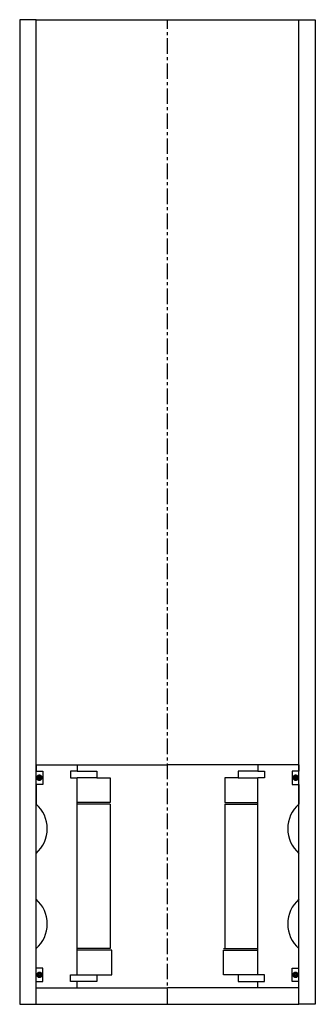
# Model space of a CAD drawing. Extents: x -45 to 45, y -10 to 290.
import ezdxf

# ---------------------------------------------------------------- set-up
doc = ezdxf.new("R2010")
doc.units = 0
doc.header["$LTSCALE"] = 0.15
doc.linetypes.add('CENTER', pattern=[50.8, 31.75, -6.35, 6.35, -6.35])
doc.layers.get('0').update_dxf_attribs({"linetype": 'CONTINUOUS'})
doc.layers.add('CENTER', color=9, linetype='CENTER')

msp = doc.modelspace()

# ---------------------------------------------------------------- linework, layer by layer
for p, q in [((-40, 290), (-45, 290)), ((-45, 290), (-45, -10)), ((-40, -10), (-40, 290)), ((-40, 290), (40, 290)), ((40, -10), (40, 290)), ((40, 290), (45, 290)), ((45, 290), (45, -10)), ((-40, 63), (-27.5, 63)), ((-40, 63), (-40, 61)), ((-27.5, 63), (0, 63)), ((-27.5, 63), (-27.5, 61)), ((27.5, 63), (0, 63)), ((27.5, 63), (27.5, 61)), ((40, 63), (27.5, 63)), ((40, 63), (40, 61)), ((-40, 61), (-38, 61)), ((-38, 61), (-38, 57)), ((-27.5, 61), (-29.5, 61)), ((-29.5, 61), (-29.5, 59)), ((-27.5, 61), (-21.5, 61)), ((-21.5, 61), (-21.5, 59)), ((27.5, 61), (21.5, 61)), ((21.5, 61), (21.5, 59)), ((27.5, 61), (29.5, 61)), ((29.5, 61), (29.5, 59)), ((40, 61), (38, 61)), ((38, 61), (38, 57)), ((-38, 57), (-40, 57)), ((-40, 57), (-40, 51)), ((-29.5, 59), (-27.5, 59)), ((-27.5, -1), (-27.5, 59)), ((-21.5, 59), (-27.5, 59)), ((-21.5, 59), (-17.5, 59)), ((-17.5, 59), (-17.5, 51.5)), ((21.5, 59), (17.5, 59)), ((17.5, 59), (17.5, 51.5)), ((21.5, 59), (27.5, 59)), ((29.5, 59), (27.5, 59)), ((27.5, -1), (27.5, 59)), ((38, 57), (40, 57)), ((40, 57), (40, 51)), ((-17.5, 51.5), (-27.5, 51.5)), ((-17.5, 51), (-27.5, 51)), ((-17.5, 51), (-17.5, 7)), ((17.5, 51.5), (27.5, 51.5)), ((17.5, 51), (17.5, 7)), ((17.5, 51), (27.5, 51)), ((-40, 22), (-40, 36)), ((40, 22), (40, 36)), ((-40, 1), (-40, 7)), ((-17.5, 7), (-27.5, 7)), ((-17, 6.5), (-27.5, 6.5)), ((-17, -1), (-17, 6.5)), ((17, 7), (27.5, 7)), ((17, -1), (17, 6.5)), ((17, 6.5), (27.5, 6.5)), ((40, 1), (40, 7)), ((-38, 1), (-40, 1)), ((-38, -3), (-38, 1)), ((38, -3), (38, 1)), ((38, 1), (40, 1)), ((-40, -3), (-38, -3)), ((-29.5, -3), (-29.5, -1)), ((-29.5, -1), (-27.5, -1)), ((-27.5, -3), (-29.5, -3)), ((-27.5, -1), (-21.5, -1)), ((-27.5, -5), (-27.5, -3)), ((-21.5, -3), (-27.5, -3)), ((-21.5, -1), (-21.5, -3)), ((-21.5, -1), (-17, -1)), ((21.5, -1), (17, -1)), ((27.5, -1), (21.5, -1)), ((21.5, -1), (21.5, -3)), ((21.5, -3), (27.5, -3)), ((29.5, -1), (27.5, -1)), ((27.5, -5), (27.5, -3)), ((27.5, -3), (29.5, -3)), ((29.5, -3), (29.5, -1)), ((40, -3), (38, -3)), ((-40, -5), (-27.5, -5)), ((-27.5, -5), (0, -5)), ((27.5, -5), (0, -5)), ((40, -5), (27.5, -5)), ((-40, -10), (-40, -8)), ((40, -10), (40, -8)), ((-45, -10), (-40, -10)), ((-40, -10), (40, -10)), ((45, -10), (40, -10))]:
    msp.add_line(p, q)
at = {"const_width": 0.95}
for points in [[(-38.51, 59.04, -1), (-39.56, 59.04, -1)], [(38.51, 59.04, 1), (39.56, 59.04, 1)], [(-38.45, -1.02, -1), (-39.5, -1.02, -1)], [(38.45, -1.02, 1), (39.5, -1.02, 1)]]:
    msp.add_lwpolyline(points, format="xyb", close=True, dxfattribs=at)
for centre, start, end in [((-46.61, 43.5), 311.4096, 48.5904), ((46.61, 43.5), 131.4096, 228.5904), ((-46.61, 14.5), 311.4096, 48.5904), ((46.61, 14.5), 131.4096, 228.5904)]:
    msp.add_arc(centre, 10, start, end)
at = {"layer": 'CENTER'}
for q in [(0, 290), (0, 58)]:
    msp.add_line((0, -10), q, dxfattribs=at)

doc.saveas('drawing.dxf')
